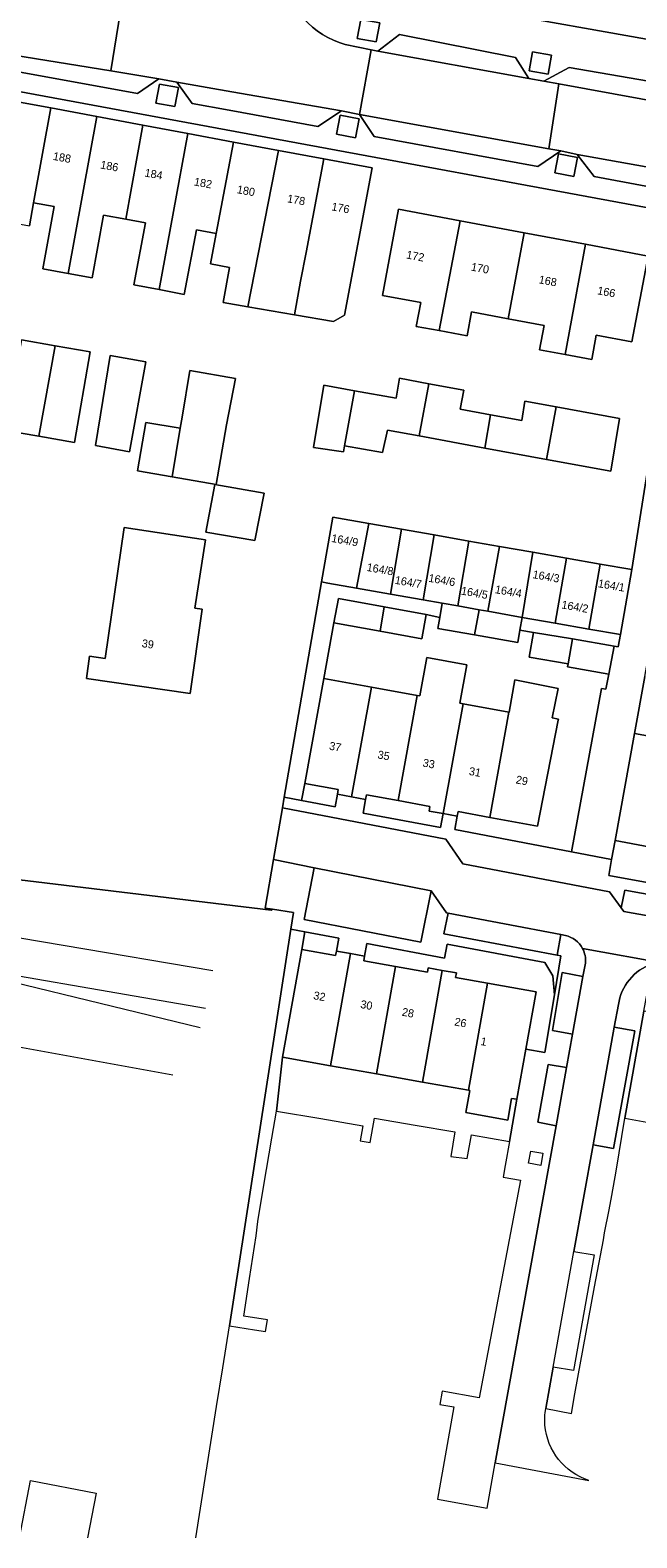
# Model space of a CAD drawing. Header units: metres. Extents: x 151448 to 154749, y 463108 to 465296.
# Tile 197 of 256: x 153631 to 153687, y 463112 to 463252. Entities that reach past the tile are written whole.
import ezdxf
from ezdxf.enums import TextEntityAlignment as Align

# ---------------------------------------------------------------- set-up
doc = ezdxf.new("R2010")
doc.units = ezdxf.units.M
for name, color, linetype, lineweight in [('B-PV-AM-AS_SPOOR_TREIN-G', 253, 'Continuous', 9), ('B-PV-GR-GROENVOORZIENING-GV', 253, 'Continuous', 9), ('B-PV-IE-TERREINAFSCHEIDING_KUNSTMATIG_HEKWERK-G', 253, 'Continuous', 9), ('B-PV-IE-TERREINAFSCHEIDING_KUNSTMATIG_MUUR-G', 253, 'Continuous', 9), ('B-PV-OG-BEBOUWING-GV', 1, 'Continuous', 9), ('B-PV-OG-BEBOUWING-T18', 2, 'Continuous', 9), ('B-PV-OG-TERREIN_ERF-GV', 253, 'Continuous', 9), ('B-PV-VH-OPENVERHARDING_BETONSTRAATSTEEN-GV', 253, 'Continuous', 9), ('B-PV-VH-OPENVERHARDING_STRAATBAKSTEEN-GV', 253, 'Continuous', 9), ('B-PV-VH-OPENVERHARDING_TEGEL-GV', 253, 'Continuous', 9)]:
    doc.layers.add(name, color=color, linetype=linetype, lineweight=lineweight)
doc.styles.add('Drong', font='txt', dxfattribs={"height": 1.8})

msp = doc.modelspace()

# ---------------------------------------------------------------- linework, layer by layer
at = {"layer": 'B-PV-AM-AS_SPOOR_TREIN-G', "flags": 128}
for points in [[(153619.845, 463169.531), (153647.799, 463164.796)], [(153619.759, 463166.012), (153647.124, 463161.269)], [(153619.759, 463166.012), (153646.626, 463159.487)], [(153618.404, 463159.728), (153644.068, 463155.05)]]:
    msp.add_lwpolyline(points, dxfattribs=at)
at = {"layer": 'B-PV-GR-GROENVOORZIENING-GV', "flags": 128}
for points in [[(153661.267, 463251.725), (153663.037, 463251.401), (153663.362, 463253.172), (153661.591, 463253.496)], [(153677.276, 463248.708), (153679.046, 463248.384), (153679.37, 463250.155), (153677.6, 463250.479)], [(153642.495, 463245.698), (153644.265, 463245.374), (153644.59, 463247.145), (153642.819, 463247.469)], [(153659.333, 463242.793), (153661.103, 463242.469), (153661.428, 463244.24), (153659.657, 463244.564)], [(153679.688, 463239.182), (153681.458, 463238.858), (153681.782, 463240.629), (153680.012, 463240.953)]]:
    msp.add_lwpolyline(points, close=True, dxfattribs=at)
at = {"layer": 'B-PV-IE-TERREINAFSCHEIDING_KUNSTMATIG_HEKWERK-G', "flags": 128}
msp.add_lwpolyline([(153654.303, 463156.708), (153653.719, 463151.679)], dxfattribs=at)
at = {"layer": 'B-PV-IE-TERREINAFSCHEIDING_KUNSTMATIG_MUUR-G', "flags": 128}
for points in [[(153654.458, 463180.96), (153657.915, 463201.033)], [(153653.455, 463175.134), (153654.285, 463179.955)], [(153654.285, 463179.955), (153654.458, 463180.96)], [(153652.676, 463170.605), (153653.455, 463175.134)]]:
    msp.add_lwpolyline(points, dxfattribs=at)
at = {"layer": 'B-PV-OG-BEBOUWING-GV', "flags": 128}
for points in [[(153628.853, 463234.585), (153630.69, 463234.242), (153631.082, 463236.407), (153631.09, 463236.406), (153632.698, 463245.244), (153628.413, 463246.045), (153626.347, 463234.69), (153626.203, 463234.716), (153625.59, 463231.352), (153628.154, 463230.849)], [(153631.09, 463236.406), (153632.992, 463236.061), (153631.937, 463230.239), (153634.322, 463229.806), (153636.984, 463244.443), (153632.698, 463245.244)], [(153634.322, 463229.806), (153636.531, 463229.406), (153637.59, 463235.251), (153639.684, 463234.871), (153641.279, 463243.64), (153636.984, 463244.443)], [(153641.279, 463243.64), (153639.684, 463234.871), (153641.513, 463234.54), (153640.435, 463228.751), (153642.78, 463228.295), (153645.459, 463242.859)], [(153648.11, 463233.529), (153649.715, 463242.063), (153645.459, 463242.859), (153642.78, 463228.295), (153645.126, 463227.839), (153646.266, 463233.879)], [(153648.771, 463227.093), (153651.068, 463226.693), (153653.933, 463241.275), (153649.715, 463242.063), (153648.11, 463233.529), (153647.591, 463230.698), (153649.339, 463230.358)], [(153655.401, 463225.947), (153655.975, 463229.094), (153656.508, 463231.765), (153658.136, 463240.489), (153653.933, 463241.275), (153651.068, 463226.693)], [(153659.048, 463225.329), (153660.073, 463225.905), (153662.642, 463239.647), (153658.136, 463240.489), (153656.508, 463231.765), (153655.975, 463229.094), (153655.401, 463225.947)], [(153668.893, 463224.471), (153670.848, 463234.72), (153665.11, 463235.798), (153663.601, 463227.764), (153667.181, 463227.091), (153666.764, 463224.871)], [(153670.848, 463234.72), (153668.893, 463224.471), (153671.495, 463223.982), (153671.916, 463226.222), (153675.318, 463225.583), (153676.811, 463233.599)], [(153680.658, 463222.242), (153682.529, 463232.524), (153676.811, 463233.599), (153675.318, 463225.583), (153678.687, 463224.95), (153678.262, 463222.692)], [(153682.529, 463232.524), (153680.658, 463222.242), (153683.117, 463221.78), (153683.543, 463224.05), (153686.87, 463223.425), (153688.374, 463231.426)], [(153633.094, 463223.058), (153629.944, 463223.607), (153628.471, 463215.17), (153631.56, 463214.631)], [(153633.094, 463223.058), (153631.56, 463214.631), (153634.886, 463214.051), (153636.358, 463222.488)], [(153640.018, 463213.175), (153641.548, 463221.563), (153638.237, 463222.163), (153636.855, 463213.755)], [(153644.755, 463215.366), (153644.012, 463210.84), (153648.12, 463210.138), (153649.07, 463215.697), (153649.897, 463220.002), (153645.661, 463220.757), (153644.932, 463216.404)], [(153661.008, 463218.866), (153658.133, 463219.384), (153657.186, 463213.573), (153659.987, 463213.169), (153660.085, 463213.738)], [(153661.008, 463218.866), (153660.085, 463213.738), (153663.625, 463213.116), (153664.085, 463215.197), (153667.033, 463214.653), (153667.933, 463219.526), (153665.214, 463220.031), (153664.89, 463218.166)], [(153667.033, 463214.653), (153673.16, 463213.522), (153673.691, 463216.617), (153670.863, 463217.138), (153671.187, 463218.922), (153667.933, 463219.526)], [(153679.808, 463217.358), (153676.89, 463217.894), (153676.592, 463216.083), (153673.691, 463216.617), (153673.16, 463213.522), (153678.904, 463212.461)], [(153679.808, 463217.358), (153678.904, 463212.461), (153684.895, 463211.356), (153685.707, 463216.274)], [(153644.755, 463215.366), (153641.539, 463215.915), (153640.767, 463211.394), (153644.012, 463210.84)], [(153651.717, 463204.899), (153652.572, 463209.323), (153647.986, 463210.108), (153647.131, 463205.684)], [(153661.198, 463200.458), (153662.35, 463206.481), (153658.972, 463207.072), (153657.915, 463201.033), (153658.529, 463200.925)], [(153664.355, 463199.906), (153665.388, 463205.949), (153662.35, 463206.481), (153661.198, 463200.458)], [(153647.121, 463204.973), (153639.525, 463206.107), (153637.758, 463193.895), (153636.303, 463194.105), (153636.005, 463192.04), (153645.684, 463190.644), (153646.817, 463198.501), (153646.129, 463198.601)], [(153668.421, 463205.418), (153665.388, 463205.949), (153664.355, 463199.906), (153667.392, 463199.374)], [(153669.189, 463199.06), (153670.636, 463198.802), (153671.673, 463204.849), (153668.421, 463205.418), (153667.392, 463199.374)], [(153672.62, 463198.449), (153673.435, 463198.304), (153674.517, 463204.351), (153671.673, 463204.849), (153670.636, 463198.802)], [(153677.644, 463203.804), (153674.517, 463204.351), (153673.435, 463198.304), (153676.639, 463197.733)], [(153676.639, 463197.733), (153679.72, 463197.194), (153680.783, 463203.255), (153677.644, 463203.804)], [(153683.91, 463202.708), (153680.783, 463203.255), (153679.72, 463197.194), (153682.863, 463196.643)], [(153686.85, 463202.193), (153683.91, 463202.708), (153682.863, 463196.643), (153685.807, 463196.128)], [(153663.405, 463196.429), (153663.762, 463198.706), (153659.5, 463199.482), (153659.09, 463197.206)], [(153663.762, 463198.706), (153663.405, 463196.429), (153667.273, 463195.733), (153667.68, 463197.992)], [(153668.956, 463197.731), (153668.773, 463196.686), (153672.187, 463196.088), (153672.62, 463198.449), (153670.636, 463198.802), (153669.189, 463199.06)], [(153673.435, 463198.304), (153672.62, 463198.449), (153672.187, 463196.088), (153676.228, 463195.381), (153676.429, 463196.532), (153676.639, 463197.733)], [(153681.328, 463195.725), (153677.687, 463196.325), (153677.284, 463194.026), (153680.919, 463193.39)], [(153685.211, 463195.044), (153681.328, 463195.725), (153680.919, 463193.39), (153680.868, 463193.103), (153684.705, 463192.43)], [(153669.267, 463179.425), (153671.121, 463189.672), (153670.819, 463189.727), (153671.465, 463193.298), (153667.735, 463193.974), (153667.088, 463190.402), (153666.853, 463190.445), (153665.077, 463180.638), (153668.033, 463180.095), (153667.954, 463179.668)], [(153662.582, 463191.218), (153658.154, 463192.02), (153656.359, 463182.238), (153659.496, 463181.662), (153659.419, 463181.242), (153660.732, 463181)], [(153662.045, 463180.758), (153662.122, 463181.18), (153665.077, 463180.638), (153666.853, 463190.445), (153662.582, 463191.218), (153660.732, 463181)], [(153675.965, 463191.904), (153675.42, 463188.894), (153675.402, 463188.898), (153673.623, 463179.069), (153678.071, 463178.253), (153679.993, 463188.137), (153680.012, 463188.235), (153679.435, 463188.347), (153679.993, 463191.084)], [(153669.267, 463179.425), (153670.58, 463179.183), (153670.659, 463179.613), (153673.623, 463179.069), (153675.402, 463188.898), (153671.121, 463189.672)], [(153689.686, 463175.688), (153691.577, 463186.09), (153687.107, 463186.902), (153685.292, 463176.915), (153688.446, 463176.34), (153688.371, 463175.93)], [(153656.089, 463166.747), (153654.303, 463156.708), (153658.772, 463155.913), (153660.633, 463166.372), (153659.319, 463166.606), (153659.244, 463166.185)], [(153660.633, 463166.372), (153658.772, 463155.913), (153663.056, 463155.151), (153664.838, 463165.168), (153661.868, 463165.696), (153661.947, 463166.138)], [(153663.056, 463155.151), (153667.339, 463154.389), (153669.193, 463164.805), (153667.878, 463165.039), (153667.807, 463164.64), (153664.838, 463165.168)], [(153671.622, 463153.627), (153673.4, 463163.617), (153670.431, 463164.145), (153670.507, 463164.571), (153669.193, 463164.805), (153667.339, 463154.389)], [(153676.143, 463152.782), (153676.974, 463157.451), (153677.928, 463162.811), (153673.4, 463163.617), (153671.622, 463153.627), (153671.759, 463153.603), (153671.393, 463151.545), (153675.287, 463150.852), (153675.646, 463152.87)], [(153692.521, 463160.619), (153691.206, 463160.856), (153691.13, 463160.443), (153687.986, 463161.017), (153686.203, 463151.01), (153690.653, 463150.212)]]:
    msp.add_lwpolyline(points, close=True, dxfattribs=at)
at = {"layer": 'B-PV-OG-TERREIN_ERF-GV', "flags": 128}
for points in [[(153655.819, 463257.454), (153696.452, 463250.197), (153702.128, 463279.308), (153695.916, 463280.501), (153697.078, 463286.554), (153698.012, 463291.411), (153704.239, 463290.215)], [(153628.745, 463173.365), (153653.223, 463170.423), (153653.362, 463170.501), (153652.676, 463170.605), (153653.455, 463175.134), (153654.285, 463179.955), (153654.458, 463180.96), (153657.915, 463201.033), (153658.972, 463207.072), (153662.35, 463206.481), (153665.388, 463205.949), (153668.421, 463205.418), (153671.673, 463204.849), (153674.517, 463204.351), (153677.644, 463203.804), (153680.783, 463203.255), (153683.91, 463202.708), (153686.85, 463202.193), (153692.095, 463235.251), (153649.024, 463243.2), (153624.154, 463247.79)], [(153628.413, 463246.045), (153632.698, 463245.244), (153636.984, 463244.443), (153641.279, 463243.64), (153645.459, 463242.859), (153649.715, 463242.063), (153653.933, 463241.275), (153658.136, 463240.489), (153662.642, 463239.647), (153660.073, 463225.905), (153659.048, 463225.329), (153655.401, 463225.947), (153651.068, 463226.693), (153648.771, 463227.093), (153649.339, 463230.358), (153647.591, 463230.698), (153648.11, 463233.529), (153646.266, 463233.879), (153645.126, 463227.839), (153642.78, 463228.295), (153640.435, 463228.751), (153641.513, 463234.54), (153639.684, 463234.871), (153637.59, 463235.251), (153636.531, 463229.406), (153634.322, 463229.806), (153631.937, 463230.239), (153632.992, 463236.061), (153631.09, 463236.406), (153631.082, 463236.407), (153630.69, 463234.242)], [(153688.069, 463192.215), (153687.107, 463186.902), (153691.577, 463186.09)], [(153688.446, 463176.34), (153685.292, 463176.915), (153684.971, 463175.154), (153684.702, 463173.67), (153693.425, 463172.083)], [(153646.219, 463111.882), (153648.142, 463124.128), (153648.721, 463127.744), (153649.347, 463131.65), (153655.069, 463168.646), (153655.31, 463170.207), (153653.362, 463170.501), (153653.223, 463170.423), (153628.745, 463173.365)], [(153629.779, 463111.882), (153630.799, 463117.22), (153636.912, 463116.054), (153636.115, 463111.882)]]:
    msp.add_lwpolyline(points, dxfattribs=at)
for points in [[(153675.318, 463225.583), (153671.916, 463226.222), (153671.495, 463223.982), (153668.893, 463224.471), (153666.764, 463224.871), (153667.181, 463227.091), (153663.601, 463227.764), (153665.11, 463235.798), (153670.848, 463234.72), (153676.811, 463233.599), (153682.529, 463232.524), (153688.374, 463231.426), (153686.87, 463223.425), (153683.543, 463224.05), (153683.117, 463221.78), (153680.658, 463222.242), (153678.262, 463222.692), (153678.687, 463224.95)], [(153631.56, 463214.631), (153628.471, 463215.17), (153629.944, 463223.607), (153633.094, 463223.058), (153636.358, 463222.488), (153634.886, 463214.051)], [(153640.018, 463213.175), (153636.855, 463213.755), (153638.237, 463222.163), (153641.548, 463221.563)], [(153644.012, 463210.84), (153640.767, 463211.394), (153641.539, 463215.915), (153644.755, 463215.366), (153644.932, 463216.404), (153645.661, 463220.757), (153649.897, 463220.002), (153649.07, 463215.697), (153648.12, 463210.138)], [(153660.085, 463213.738), (153659.987, 463213.169), (153657.186, 463213.573), (153658.133, 463219.384), (153661.008, 463218.866), (153664.89, 463218.166), (153665.214, 463220.031), (153667.933, 463219.526), (153671.187, 463218.922), (153670.863, 463217.138), (153673.691, 463216.617), (153676.592, 463216.083), (153676.89, 463217.894), (153679.808, 463217.358), (153685.707, 463216.274), (153684.895, 463211.356), (153678.904, 463212.461), (153673.16, 463213.522), (153667.033, 463214.653), (153664.085, 463215.197), (153663.625, 463213.116)], [(153647.986, 463210.108), (153652.572, 463209.323), (153651.717, 463204.899), (153647.131, 463205.684)], [(153647.121, 463204.973), (153646.129, 463198.601), (153646.817, 463198.501), (153645.684, 463190.644), (153636.005, 463192.04), (153636.303, 463194.105), (153637.758, 463193.895), (153639.525, 463206.107)], [(153663.405, 463196.429), (153659.09, 463197.206), (153658.154, 463192.02), (153662.582, 463191.218), (153666.853, 463190.445), (153667.088, 463190.402), (153667.735, 463193.974), (153671.465, 463193.298), (153670.819, 463189.727), (153671.121, 463189.672), (153675.402, 463188.898), (153675.42, 463188.894), (153675.965, 463191.904), (153679.993, 463191.084), (153679.435, 463188.347), (153680.012, 463188.235), (153679.993, 463188.137), (153678.071, 463178.253), (153673.623, 463179.069), (153670.659, 463179.613), (153670.58, 463179.183), (153670.351, 463177.938), (153681.223, 463175.868), (153684.037, 463191.099), (153684.432, 463191.022), (153684.705, 463192.43), (153680.868, 463193.103), (153680.919, 463193.39), (153677.284, 463194.026), (153677.687, 463196.325), (153676.429, 463196.532), (153676.228, 463195.381), (153672.187, 463196.088), (153668.773, 463196.686), (153668.956, 463197.731), (153667.68, 463197.992), (153667.273, 463195.733)], [(153656.359, 463182.238), (153656.069, 463180.656), (153659.203, 463180.065), (153659.419, 463181.242), (153659.496, 463181.662)], [(153665.077, 463180.638), (153662.122, 463181.18), (153662.045, 463180.758), (153661.808, 463179.466), (153669.024, 463178.12), (153669.267, 463179.425), (153667.954, 463179.668), (153668.033, 463180.095)], [(153656.089, 463166.747), (153659.244, 463166.185), (153659.319, 463166.606), (153659.533, 463167.809), (153656.383, 463168.4)], [(153664.838, 463165.168), (153667.807, 463164.64), (153667.878, 463165.039), (153669.193, 463164.805), (153670.507, 463164.571), (153670.431, 463164.145), (153673.4, 463163.617), (153677.928, 463162.811), (153676.974, 463157.451), (153678.757, 463157.134), (153679.646, 463162.533), (153679.496, 463164.292), (153678.74, 463165.549), (153669.644, 463167.238), (153669.404, 463165.956), (153662.156, 463167.316), (153661.947, 463166.138), (153661.868, 463165.696)], [(153662.466, 463148.742), (153662.857, 463151.028), (153666.664, 463150.379), (153670.368, 463149.747), (153669.978, 463147.46), (153671.522, 463147.254), (153671.925, 463149.477), (153675.451, 463148.837), (153676.143, 463152.782), (153675.646, 463152.87), (153675.287, 463150.852), (153671.393, 463151.545), (153671.759, 463153.603), (153671.622, 463153.627), (153667.339, 463154.389), (153663.056, 463155.151), (153658.772, 463155.913), (153654.303, 463156.708), (153653.719, 463151.679), (153657.861, 463150.981), (153661.783, 463150.321), (153661.545, 463148.91)]]:
    msp.add_lwpolyline(points, close=True, dxfattribs=at)
at = {"layer": 'B-PV-VH-OPENVERHARDING_BETONSTRAATSTEEN-GV', "flags": 128}
for points in [[(153629.242, 463250.177), (153638.272, 463248.694), (153639.346, 463255.224), (153638.838, 463255.342), (153572.007, 463267.432)], [(153639.687, 463255.145), (153639.346, 463255.224), (153638.272, 463248.694), (153642.747, 463247.959), (153644.446, 463247.644)], [(153624.522, 463249.538), (153640.764, 463246.579), (153642.747, 463247.959), (153638.272, 463248.694), (153629.242, 463250.177)], [(153644.446, 463247.644), (153649.58, 463246.75), (153659.793, 463244.968), (153661.466, 463244.623), (153662.559, 463250.665), (153660.144, 463251.168)], [(153670.58, 463179.183), (153669.267, 463179.425), (153669.024, 463178.12), (153661.808, 463179.466), (153662.045, 463180.758), (153660.732, 463181), (153659.419, 463181.242), (153659.203, 463180.065), (153656.069, 463180.656), (153654.458, 463180.96), (153654.285, 463179.955), (153669.518, 463177.03), (153671.111, 463174.737), (153684.774, 463172.142), (153685.877, 463170.639), (153686.22, 463172.288), (153708.141, 463168.334), (153707.772, 463166.447), (153710.108, 463166.03), (153711.824, 463167.148), (153754.963, 463159.398)], [(153754.963, 463159.398), (153711.824, 463167.148), (153710.108, 463166.03), (153707.772, 463166.447), (153686.117, 463170.312), (153685.877, 463170.639), (153684.774, 463172.142), (153671.111, 463174.737), (153669.518, 463177.03), (153654.285, 463179.955), (153653.455, 463175.134), (153657.241, 463174.381)], [(153760.702, 463167.095), (153757.88, 463167.608), (153757.568, 463166.035), (153751.249, 463161.762), (153745.603, 463162.804), (153724.721, 463166.641), (153693.451, 463172.226), (153693.425, 463172.083), (153684.702, 463173.67), (153684.971, 463175.154), (153681.223, 463175.868), (153670.351, 463177.938), (153670.58, 463179.183)], [(153657.241, 463174.381), (153668.145, 463172.215), (153669.572, 463170.17), (153669.726, 463170.141), (153680.243, 463168.139), (153680.679, 463168.056)], [(153680.679, 463168.056), (153680.243, 463168.139), (153679.912, 463166.211), (153680.241, 463166.149), (153679.646, 463162.533), (153678.757, 463157.134), (153676.974, 463157.451), (153676.143, 463152.782), (153675.451, 463148.837)], [(153682.266, 463166.843), (153690.199, 463165.41), (153718.656, 463160.271), (153720.413, 463161.464), (153723.607, 463160.884), (153750.926, 463155.924), (153752.682, 463155.605)], [(153690.199, 463165.41), (153682.266, 463166.843)], [(153675.451, 463148.837), (153675.05, 463146.614), (153674.851, 463145.52), (153676.478, 463145.228), (153672.622, 463124.933), (153669.175, 463125.547), (153668.958, 463124.331), (153670.273, 463124.097), (153668.742, 463115.497), (153673.371, 463114.662), (153674.128, 463118.864), (153679.795, 463150.301), (153678.096, 463150.653), (153679.075, 463156.031), (153680.775, 463155.741), (153681.336, 463158.852), (153679.452, 463159.195), (153680.365, 463164.596), (153682.307, 463164.24), (153682.531, 463165.481)], [(153682.531, 463165.481), (153682.307, 463164.24), (153681.336, 463158.852), (153680.775, 463155.741), (153679.795, 463150.301), (153674.128, 463118.864), (153682.86, 463117.238)], [(153684.994, 463143.798), (153685.41, 463146.068), (153686.203, 463151.01), (153687.986, 463161.017), (153688.431, 463163.514), (153688.755, 463165.334)], [(153678.838, 463123.937), (153679.528, 463127.793), (153681.451, 463138.587), (153683.246, 463148.536), (153685.228, 463159.522), (153685.609, 463161.633)], [(153685.609, 463161.633), (153685.228, 463159.522), (153687.14, 463159.177), (153685.161, 463148.205), (153683.246, 463148.536), (153681.451, 463138.587), (153683.34, 463138.273), (153681.417, 463127.479), (153679.528, 463127.793), (153678.838, 463123.937), (153681.227, 463123.485), (153681.557, 463125.303), (153683.372, 463135.3), (153684.209, 463139.684), (153684.318, 463140.315), (153684.753, 463142.477), (153684.994, 463143.798)]]:
    msp.add_lwpolyline(points, dxfattribs=at)
at = {"layer": 'B-PV-VH-OPENVERHARDING_BETONSTRAATSTEEN-GV'}
for points in [[(153660.144, 463251.168, -0.2968786), (153654.348, 463257.717)], [(153680.679, 463168.056, -0.2196289), (153682.266, 463166.843)], [(153682.266, 463166.843, 0.2196289), (153680.679, 463168.056)], [(153682.266, 463166.843, -0.1491148), (153682.531, 463165.481)], [(153682.531, 463165.481, 0.1491148), (153682.266, 463166.843)], [(153686.638, 463163.939, -0.1715949), (153688.755, 463165.334)], [(153688.755, 463165.334, 0.1715949), (153686.638, 463163.939)], [(153685.609, 463161.633, -0.1407742), (153686.638, 463163.939)], [(153686.638, 463163.939, 0.1407742), (153685.609, 463161.633)], [(153678.764, 463122.387, -0.0639224), (153678.838, 463123.937)], [(153682.86, 463117.238, -0.3038673), (153678.764, 463122.387)]]:
    msp.add_lwpolyline(points, format="xyb", dxfattribs=at)
at = {"layer": 'B-PV-VH-OPENVERHARDING_BETONSTRAATSTEEN-GV', "flags": 128}
for points in [[(153677.252, 463247.996), (153676.019, 463249.953), (153665.188, 463252.084), (153663.195, 463250.533)], [(153661.466, 463244.623), (153679.113, 463241.43), (153680.054, 463247.48), (153678.653, 463247.736), (153677.252, 463247.996), (153663.195, 463250.533), (153662.559, 463250.665)], [(153678.653, 463247.736), (153680.054, 463247.48), (153692.808, 463245.147), (153691.308, 463247.249), (153681.026, 463249.001)], [(153649.58, 463246.75), (153644.446, 463247.644), (153645.86, 463245.658), (153649.313, 463245.03), (153657.573, 463243.527), (153659.793, 463244.968)], [(153679.113, 463241.43), (153661.466, 463244.623), (153662.848, 463242.578), (153678.107, 463239.785), (153680.241, 463241.227)], [(153690.282, 463239.382), (153681.761, 463240.909), (153683.352, 463238.835), (153688.18, 463237.942)], [(153652.676, 463170.605), (153653.362, 463170.501), (153655.31, 463170.207), (153655.069, 463168.646), (153656.383, 463168.4), (153659.533, 463167.809), (153659.319, 463166.606), (153660.633, 463166.372), (153661.947, 463166.138), (153662.156, 463167.316), (153669.404, 463165.956), (153669.644, 463167.238), (153678.74, 463165.549), (153679.496, 463164.292), (153679.646, 463162.533), (153680.241, 463166.149), (153679.912, 463166.211), (153669.331, 463168.213), (153669.726, 463170.141), (153669.572, 463170.17), (153668.145, 463172.215), (153667.196, 463167.433), (153656.323, 463169.544), (153657.241, 463174.381), (153653.455, 463175.134)], [(153677.236, 463146.823), (153677.444, 463147.956), (153678.577, 463147.748), (153678.369, 463146.615)]]:
    msp.add_lwpolyline(points, close=True, dxfattribs=at)
at = {"layer": 'B-PV-VH-OPENVERHARDING_STRAATBAKSTEEN-GV', "flags": 128}
msp.add_lwpolyline([(153707.591, 463242.557), (153692.808, 463245.147), (153680.054, 463247.48), (153679.113, 463241.43), (153680.241, 463241.227), (153681.761, 463240.909), (153690.282, 463239.382), (153701.58, 463237.304), (153709.835, 463235.843), (153711.442, 463235.555), (153719.371, 463234.176), (153725.421, 463233.052), (153744.495, 463229.657), (153746.076, 463229.368), (153754.18, 463227.931), (153755.7, 463227.644), (153764.596, 463225.901), (153764.716, 463225.878), (153764.752, 463225.872), (153772.18, 463224.644), (153780.483, 463223.236), (153784.905, 463222.555)], dxfattribs=at)
msp.add_lwpolyline([(153689.013, 463196.968), (153690.075, 463202.966), (153690.847, 463207.836), (153691.408, 463211.825), (153691.685, 463213.469), (153695.162, 463234.684), (153692.095, 463235.251), (153686.85, 463202.193), (153685.807, 463196.128), (153685.576, 463194.986), (153685.211, 463195.044), (153684.705, 463192.43), (153684.432, 463191.022), (153684.037, 463191.099), (153681.223, 463175.868), (153684.971, 463175.154), (153685.292, 463176.915), (153687.107, 463186.902), (153688.069, 463192.215), (153688.488, 463194.497), (153688.708, 463195.528)], close=True, dxfattribs=at)
at = {"layer": 'B-PV-VH-OPENVERHARDING_TEGEL-GV', "flags": 128}
for points in [[(153710.802, 463243.083), (153714.492, 463245.324), (153712.435, 463245.715), (153705.484, 463246.891), (153697.195, 463248.369), (153697.468, 463250.014), (153696.452, 463250.197), (153655.819, 463257.454), (153654.348, 463257.717)], [(153663.195, 463250.533), (153665.188, 463252.084), (153676.019, 463249.953), (153677.252, 463247.996), (153678.653, 463247.736), (153681.026, 463249.001), (153691.308, 463247.249), (153692.808, 463245.147), (153707.591, 463242.557)], [(153660.144, 463251.168), (153662.559, 463250.665), (153663.195, 463250.533)], [(153688.18, 463237.942), (153683.352, 463238.835), (153681.761, 463240.909), (153680.241, 463241.227), (153678.107, 463239.785), (153662.848, 463242.578), (153661.466, 463244.623), (153659.793, 463244.968), (153657.573, 463243.527), (153649.313, 463245.03), (153645.86, 463245.658), (153644.446, 463247.644), (153642.747, 463247.959), (153640.764, 463246.579), (153624.522, 463249.538)], [(153624.154, 463247.79), (153649.024, 463243.2), (153692.095, 463235.251)]]:
    msp.add_lwpolyline(points, dxfattribs=at)
at = {"layer": 'B-PV-VH-OPENVERHARDING_TEGEL-GV'}
msp.add_lwpolyline([(153654.348, 463257.717, 0.2968786), (153660.144, 463251.168)], format="xyb", dxfattribs=at)
at = {"layer": 'B-PV-VH-OPENVERHARDING_TEGEL-GV', "flags": 128}
for points in [[(153661.267, 463251.725), (153661.591, 463253.496), (153663.362, 463253.172), (153663.037, 463251.401)], [(153677.276, 463248.708), (153677.6, 463250.479), (153679.37, 463250.155), (153679.046, 463248.384)], [(153642.495, 463245.698), (153642.819, 463247.469), (153644.59, 463247.145), (153644.265, 463245.374)], [(153659.333, 463242.793), (153659.657, 463244.564), (153661.428, 463244.24), (153661.103, 463242.469)], [(153679.688, 463239.182), (153680.012, 463240.953), (153681.782, 463240.629), (153681.458, 463238.858)], [(153667.392, 463199.374), (153664.355, 463199.906), (153661.198, 463200.458), (153658.529, 463200.925), (153657.915, 463201.033), (153654.458, 463180.96), (153656.069, 463180.656), (153656.359, 463182.238), (153658.154, 463192.02), (153659.09, 463197.206), (153659.5, 463199.482), (153663.762, 463198.706), (153667.68, 463197.992), (153668.956, 463197.731), (153669.189, 463199.06)], [(153679.72, 463197.194), (153676.639, 463197.733), (153676.429, 463196.532), (153677.687, 463196.325), (153681.328, 463195.725), (153685.211, 463195.044), (153685.576, 463194.986), (153685.807, 463196.128), (153682.863, 463196.643)], [(153668.145, 463172.215), (153657.241, 463174.381), (153656.323, 463169.544), (153667.196, 463167.433)], [(153707.772, 463166.447), (153708.141, 463168.334), (153686.22, 463172.288), (153685.877, 463170.639), (153686.117, 463170.312)], [(153679.912, 463166.211), (153680.243, 463168.139), (153669.726, 463170.141), (153669.331, 463168.213)], [(153652.559, 463144.786), (153653.294, 463149.154), (153653.719, 463151.679), (153654.303, 463156.708), (153656.089, 463166.747), (153656.383, 463168.4), (153655.069, 463168.646), (153649.347, 463131.65), (153651.693, 463131.274), (153652.72, 463131.133), (153652.895, 463132.223), (153650.681, 463132.569), (153651.229, 463136.069), (153651.851, 463140.044), (153651.989, 463141.401)], [(153682.307, 463164.24), (153680.365, 463164.596), (153679.452, 463159.195), (153681.336, 463158.852)], [(153683.246, 463148.536), (153685.161, 463148.205), (153687.14, 463159.177), (153685.228, 463159.522)], [(153680.775, 463155.741), (153679.075, 463156.031), (153678.096, 463150.653), (153679.795, 463150.301)]]:
    msp.add_lwpolyline(points, close=True, dxfattribs=at)

# ---------------------------------------------------------------- texts
at = {"layer": 'B-PV-OG-BEBOUWING-T18', "style": 'Drong'}
for s, rotation, p in [('188', 349.7, (153633.742, 463240.625)), ('186', 349.7, (153638.157, 463239.825)), ('184', 349.7, (153642.281, 463239.078)), ('182', 349.7, (153646.89, 463238.243)), ('180', 349.7, (153650.889, 463237.519)), ('178', 349.7, (153655.575, 463236.67)), ('176', 349.7, (153659.708, 463235.921)), ('172', 349.3, (153666.682, 463231.433)), ('170', 349.3, (153672.716, 463230.299)), ('168', 349.3, (153679.032, 463229.111)), ('166', 349.3, (153684.493, 463228.085)), ('164/9', 350.1, (153660.11, 463204.94)), ('164/8', 350.1, (153663.402, 463202.236)), ('164/7', 350.1, (153666.027, 463201.037)), ('164/6', 350.1, (153669.161, 463201.228)), ('164/3', 350.1, (153678.873, 463201.564)), ('164/1', 350.2, (153684.966, 463200.721)), ('164/5', 350.1, (153672.199, 463200.035)), ('164/4', 350.1, (153675.363, 463200.163)), ('164/2', 350.1, (153681.563, 463198.743)), ('39', 351.8, (153641.74, 463195.254)), ('37', 349.7, (153659.212, 463185.673)), ('35', 349.7, (153663.729, 463184.855)), ('33', 349.7, (153667.933, 463184.094)), ('31', 349.7, (153672.24, 463183.315)), ('29', 349.7, (153676.614, 463182.523)), ('32', 349.5, (153657.745, 463162.395)), ('30', 349.5, (153662.125, 463161.58)), ('28', 349.5, (153665.996, 463160.859)), ('26', 349.5, (153670.891, 463159.947)), ('1', 349.4, (153673.056, 463158.173))]:
    msp.add_text(s, height=0.75, rotation=rotation, dxfattribs=at).set_placement(p, align=Align.MIDDLE)

doc.saveas('drawing.dxf')
